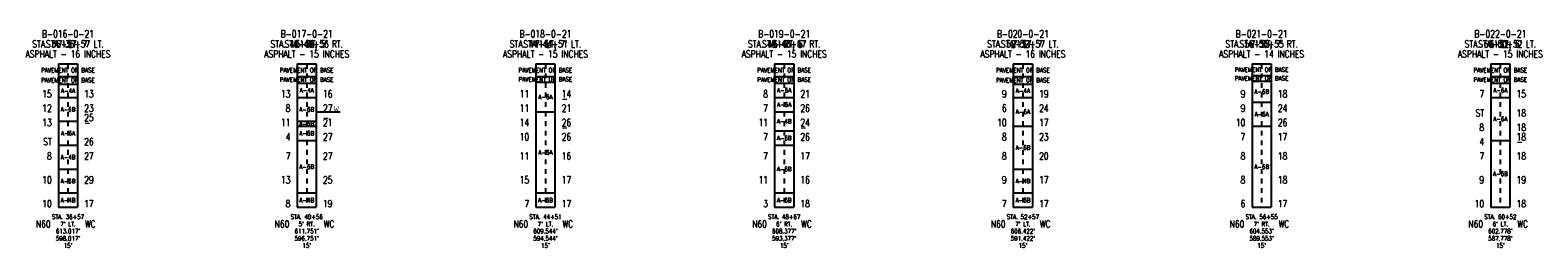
# Model space of a CAD drawing. Extents: x -1 to 146, y -1 to 4.
# Tile 3 of 4: x 74.21 to 105.79, y -0.85 to 3.71. Entities that reach past the tile are written whole.
import ezdxf
from ezdxf.enums import TextEntityAlignment as Align

# ---------------------------------------------------------------- set-up
doc = ezdxf.new("R2010")
doc.units = 0
doc.linetypes.add('Dash', pattern=[0.12, 0.08, -0.04])
doc.linetypes.add('Solid', pattern=[0])
doc.layers.get('0').update_dxf_attribs({"linetype": 'Solid'})
for name, color, linetype in [('GT_PROJECT_CELLS', 7, 'Solid'), ('GT_PROJECT_SOIL_BORING', 7, 'Solid'), ('GT_PROJECT_TEXT', 7, 'Solid'), ('GT_PROJECT_TEXT_2', 7, 'Solid'), ('GT_PROJECT_TEXT_3', 7, 'Solid'), ('SC_SCRATCH1', 7, 'Solid'), ('SC_SCRATCH2', 7, 'Solid'), ('SC_SCRATCH3', 7, 'Solid'), ('SC_SCRATCH4', 7, 'Solid'), ('SC_SCRATCH5', 7, 'Solid'), ('SC_SCRATCH6', 7, 'Solid'), ('SC_SCRATCH9', 7, 'Solid')]:
    doc.layers.add(name, color=color, linetype=linetype)
doc.styles.add('ROMAND', font='romand', dxfattribs={"height": 1})

# ---------------------------------------------------------------- blocks, each defined once
blk = doc.blocks.new('DGRFC_OHDOT$FREE$WATER')
at = {"color": 7}
for points in [[(-0.035, 0.08), (-0.0193, 0), (-0.035, 0.08), (-0.0151, 0.0142)], [(-0.035, 0.08), (-0.0151, 0.0142), (-0.035, 0.08), (-0.028, 0.08)], [(-0.0193, 0), (-0.0123, 0), (-0.0193, 0), (0, 0.0415)], [(-0.0193, 0), (0, 0.0415), (-0.0193, 0), (-0.0151, 0.0142)], [(0, 0.0415), (-0.0035, 0.0533), (0, 0.0415), (-0.0151, 0.0142)], [(0.0151, 0.0142), (0.0035, 0.0533), (0.0151, 0.0142), (-0.0035, 0.0533)], [(0, 0.0415), (0.0151, 0.0142), (0, 0.0415), (-0.0035, 0.0533)], [(0, 0.0415), (0.0123, 0), (0, 0.0415), (0.0193, 0)], [(0, 0.0415), (0.0193, 0), (0, 0.0415), (0.0151, 0.0142)], [(0.035, 0.08), (0.028, 0.08), (0.035, 0.08), (0.0151, 0.0142)], [(0.0193, 0), (0.035, 0.08), (0.0193, 0), (0.0151, 0.0142)]]:
    blk.add_solid(points, dxfattribs=at)

msp = doc.modelspace()

# ---------------------------------------------------------------- linework, layer by layer
at = {"layer": 'GT_PROJECT_CELLS', "color": 7, "linetype": 'Solid'}
msp.add_lwpolyline([(80.2, 2), (80.7, 2)], dxfattribs=at)
at = {"layer": 'GT_PROJECT_SOIL_BORING', "color": 7, "linetype": 'Solid'}
for points in [[(74.8, 3), (75.2, 3)], [(74.8, 3), (74.8, 0)], [(75.2, 3), (75.2, 0)], [(79.8, 3), (80.2, 3)], [(79.8, 3), (79.8, 0)], [(80.2, 3), (80.2, 0)], [(84.8, 3), (85.2, 3)], [(84.8, 3), (84.8, 0)], [(85.2, 3), (85.2, 0)], [(89.8, 3), (90.2, 3)], [(89.8, 3), (89.8, 0)], [(90.2, 3), (90.2, 0)], [(94.8, 3), (95.2, 3)], [(94.8, 3), (94.8, 0)], [(95.2, 3), (95.2, 0)], [(99.8, 3), (100.2, 3)], [(99.8, 3), (99.8, 0)], [(100.2, 3), (100.2, 0)], [(104.8, 3), (105.2, 3)], [(104.8, 3), (104.8, 0)], [(105.2, 3), (105.2, 0)], [(74.8, 2.74), (75.2, 2.74)], [(74.8, 2.58), (75.2, 2.58)], [(79.8, 2.74), (80.2, 2.74)], [(79.8, 2.6), (80.2, 2.6)], [(84.8, 2.74), (85.2, 2.74)], [(84.8, 2.62), (85.2, 2.62)], [(89.8, 2.74), (90.2, 2.74)], [(89.8, 2.6), (90.2, 2.6)], [(94.8, 2.74), (95.2, 2.74)], [(94.8, 2.58), (95.2, 2.58)], [(99.8, 2.76), (100.2, 2.76)], [(99.8, 2.64), (100.2, 2.64)], [(104.8, 2.74), (105.2, 2.74)], [(104.8, 2.6), (105.2, 2.6)], [(74.8, 2.3), (75.2, 2.3)], [(79.8, 2.3), (80.2, 2.3)], [(89.8, 2.3), (90.2, 2.3)], [(94.8, 2.3), (95.2, 2.3)], [(104.8, 2.3), (105.2, 2.3)], [(84.8, 2), (85.2, 2)], [(89.8, 2), (90.2, 2)], [(99.8, 2.2), (100.2, 2.2)], [(74.8, 1.8), (75.2, 1.8)], [(79.8, 1.8), (80.2, 1.8)], [(79.8, 1.7), (80.2, 1.7)], [(89.8, 1.6), (90.2, 1.6)], [(94.8, 1.7), (95.2, 1.7)], [(99.8, 1.7), (100.2, 1.7)], [(74.8, 1.3), (75.2, 1.3)], [(79.8, 1.4), (80.2, 1.4)], [(89.8, 1.3), (90.2, 1.3)], [(104.8, 1.4), (105.2, 1.4)], [(74.8, 0.8), (75.2, 0.8)], [(94.8, 0.8), (95.2, 0.8)], [(74.8, 0.3), (75.2, 0.3)], [(74.8, 0), (75.2, 0)], [(79.8, 0.3), (80.2, 0.3)], [(79.8, 0), (80.2, 0)], [(84.8, 0.3), (85.2, 0.3)], [(84.8, 0), (85.2, 0)], [(89.8, 0.3), (90.2, 0.3)], [(89.8, 0), (90.2, 0)], [(94.8, 0.3), (95.2, 0.3)], [(94.8, 0), (95.2, 0)], [(99.8, 0), (100.2, 0)], [(104.8, 0), (105.2, 0)]]:
    msp.add_lwpolyline(points, dxfattribs=at)
at = {"layer": 'SC_SCRATCH4', "color": 7, "linetype": 'Dash'}
for points in [[(75, 3), (75, 0)], [(80, 3), (80, 0)], [(85, 3), (85, 0)], [(90, 3), (90, 0)], [(95, 3), (95, 0)], [(100, 3), (100, 0)], [(105, 3), (105, 0)]]:
    msp.add_lwpolyline(points, dxfattribs=at)

# ---------------------------------------------------------------- block references
at = {"layer": 'GT_PROJECT_CELLS', "xscale": 1.5, "yscale": 1.5}
msp.add_blockref('DGRFC_OHDOT$FREE$WATER', (80.62, 2), dxfattribs=at)

# ---------------------------------------------------------------- texts
at = {"layer": 'GT_PROJECT_TEXT', "color": 7, "style": 'ROMAND', "width": 0.78}
for s, p in [('B-016-0-21', (75, 3.63)), ('B-017-0-21', (80, 3.63)), ('B-018-0-21', (85, 3.63)), ('B-019-0-21', (90, 3.63)), ('B-020-0-21', (95, 3.63)), ('B-021-0-21', (100, 3.63)), ('B-022-0-21', (105, 3.63)), ('ASPHALT - 16 INCHES', (75, 3.21)), ('ASPHALT - 15 INCHES', (80, 3.21)), ('ASPHALT - 15 INCHES', (85, 3.21)), ('ASPHALT - 15 INCHES', (90, 3.21)), ('ASPHALT - 16 INCHES', (95, 3.21)), ('ASPHALT - 14 INCHES', (100, 3.21)), ('ASPHALT - 15 INCHES', (105, 3.21))]:
    msp.add_text(s, height=0.1488, dxfattribs=at).set_placement(p, align=Align.MIDDLE_CENTER)
at = {"layer": 'GT_PROJECT_TEXT_2', "color": 7, "style": 'ROMAND', "width": 0.78}
for s, p in [("7' LT.", (75, 3.42)), ("5' RT.", (80, 3.42)), ("7' LT.", (85, 3.42)), ("6' RT.", (90, 3.42)), ("7' LT.", (95, 3.42)), ("7' RT.", (100, 3.42)), ("6' LT.", (105, 3.42))]:
    msp.add_text(s, height=0.1488, dxfattribs=at).set_placement(p, align=Align.MIDDLE_CENTER)
at = {"layer": 'GT_PROJECT_TEXT_3', "color": 7, "style": 'ROMAND', "width": 0.78}
for s, p in [('STA. 36+57', (75, 3.42)), ('STA. 40+56', (80, 3.42)), ('STA. 44+51', (85, 3.42)), ('STA. 48+67', (90, 3.42)), ('STA. 52+57', (95, 3.42)), ('STA. 56+55', (100, 3.42)), ('STA. 60+52', (105, 3.42))]:
    msp.add_text(s, height=0.1488, dxfattribs=at).set_placement(p, align=Align.MIDDLE_CENTER)
at = {"layer": 'SC_SCRATCH1', "color": 7, "style": 'ROMAND', "width": 0.78}
for s, p in [('PAVEMENT OR BASE', (75, 2.87)), ('PAVEMENT OR BASE', (80, 2.87)), ('PAVEMENT OR BASE', (85, 2.87)), ('PAVEMENT OR BASE', (90, 2.87)), ('PAVEMENT OR BASE', (95, 2.87)), ('PAVEMENT OR BASE', (100, 2.88)), ('PAVEMENT OR BASE', (105, 2.87)), ('PAVEMENT OR BASE', (75, 2.66)), ('PAVEMENT OR BASE', (80, 2.67)), ('PAVEMENT OR BASE', (85, 2.68)), ('PAVEMENT OR BASE', (90, 2.67)), ('PAVEMENT OR BASE', (95, 2.66)), ('PAVEMENT OR BASE', (100, 2.7)), ('PAVEMENT OR BASE', (105, 2.67)), ('A-4A', (75, 2.44)), ('A-4A', (80, 2.45)), ('A-6A', (85, 2.31)), ('A-6A', (90, 2.45)), ('A-4A', (95, 2.44)), ('A-6B', (100, 2.42)), ('A-6A', (105, 2.45)), ('A-6B', (75, 2.05)), ('A-6B', (80, 2.05)), ('A-6A', (90, 2.15)), ('A-6A', (95, 2)), ('A-6A', (100, 1.95)), ('A-6A', (105, 1.85)), ('A-6A', (75, 1.55)), ('A-6B', (80, 1.75)), ('A-6B', (80, 1.55)), ('A-4B', (90, 1.8)), ('A-6B', (90, 1.45)), ('A-6B', (95, 1.25)), ('A-4B', (75, 1.05)), ('A-6A', (85, 1.15)), ('A-6B', (80, 0.85)), ('A-6B', (90, 0.8)), ('A-6B', (100, 0.85)), ('A-6B', (105, 0.7)), ('A-6B', (75, 0.55)), ('A-4B', (95, 0.55)), ('A-4B', (75, 0.15)), ('A-4B', (80, 0.15)), ('A-6B', (85, 0.15)), ('A-6B', (90, 0.15)), ('A-6B', (95, 0.15))]:
    msp.add_text(s, height=0.093, dxfattribs=at).set_placement(p, align=Align.MIDDLE_CENTER)
at = {"layer": 'SC_SCRATCH2', "color": 7, "style": 'ROMAND', "width": 0.78}
for s, p in [('STA. 36+57', (75, -0.2)), ("7' LT.", (75, -0.35)), ('STA. 40+56', (80, -0.2)), ("5' RT.", (80, -0.35)), ('STA. 44+51', (85, -0.2)), ("7' LT.", (85, -0.35)), ('STA. 48+67', (90, -0.2)), ("6' RT.", (90, -0.35)), ('STA. 52+57', (95, -0.2)), ("7' LT.", (95, -0.35)), ('STA. 56+55', (100, -0.2)), ("7' RT.", (100, -0.35)), ('STA. 60+52', (105, -0.2)), ("6' LT.", (105, -0.35)), ("598.017'", (75, -0.65)), ("613.017'", (75, -0.5)), ("596.751'", (80, -0.65)), ("611.751'", (80, -0.5)), ("594.544'", (85, -0.65)), ("609.544'", (85, -0.5)), ("593.377'", (90, -0.65)), ("608.377'", (90, -0.5)), ("591.422'", (95, -0.65)), ("606.422'", (95, -0.5)), ("589.553'", (100, -0.65)), ("604.553'", (100, -0.5)), ("587.778'", (105, -0.65)), ("602.778'", (105, -0.5)), ("15'", (75, -0.8)), ("15'", (80, -0.8)), ("15'", (85, -0.8)), ("15'", (90, -0.8)), ("15'", (95, -0.8)), ("15'", (100, -0.8)), ("15'", (105, -0.8))]:
    msp.add_text(s, height=0.093, dxfattribs=at).set_placement(p, align=Align.MIDDLE_CENTER)
at = {"layer": 'SC_SCRATCH3', "color": 7, "style": 'ROMAND', "width": 0.78}
for s, p in [("STA. 36+57, 7' LT.", (75, 3.42)), ("STA. 40+56, 5' RT.", (80, 3.42)), ("STA. 44+51, 7' LT.", (85, 3.42)), ("STA. 48+67, 6' RT.", (90, 3.42)), ("STA. 52+57, 7' LT.", (95, 3.42)), ("STA. 56+55, 7' RT.", (100, 3.42)), ("STA. 60+52, 6' LT.", (105, 3.42))]:
    msp.add_text(s, height=0.1488, dxfattribs=at).set_placement(p, align=Align.MIDDLE_CENTER)
at = {"layer": 'SC_SCRATCH5', "color": 7, "style": 'ROMAND', "width": 0.78}
for s, height, p in [('15', 0.1488, (74.66, 2.3)), ('13', 0.1488, (79.66, 2.3)), ('11', 0.1488, (84.66, 2.3)), ('8', 0.149, (89.66, 2.3)), ('9', 0.149, (94.66, 2.3)), ('9', 0.149, (99.66, 2.3)), ('7', 0.149, (104.66, 2.3)), ('12', 0.1488, (74.66, 2)), ('8', 0.149, (79.66, 2)), ('11', 0.1488, (84.66, 2)), ('7', 0.149, (89.66, 2)), ('6', 0.149, (94.66, 2)), ('9', 0.149, (99.66, 2)), ('ST', 0.1488, (104.66, 1.9)), ('13', 0.1488, (74.66, 1.7)), ('11', 0.1488, (79.66, 1.7)), ('14', 0.1488, (84.66, 1.7)), ('11', 0.1488, (89.66, 1.7)), ('10', 0.1488, (94.66, 1.7)), ('10', 0.1488, (99.66, 1.7)), ('8', 0.149, (104.66, 1.6)), ('ST', 0.1488, (74.66, 1.3)), ('4', 0.149, (79.66, 1.4)), ('10', 0.1488, (84.66, 1.4)), ('7', 0.149, (89.66, 1.4)), ('8', 0.149, (94.66, 1.4)), ('7', 0.149, (99.66, 1.4)), ('4', 0.149, (104.66, 1.3)), ('8', 0.149, (74.66, 1)), ('7', 0.149, (79.66, 1)), ('11', 0.1488, (84.66, 1)), ('7', 0.149, (89.66, 1)), ('8', 0.149, (94.66, 1)), ('8', 0.149, (99.66, 1)), ('7', 0.149, (104.66, 1)), ('10', 0.1488, (74.66, 0.5)), ('13', 0.1488, (79.66, 0.5)), ('15', 0.1488, (84.66, 0.5)), ('11', 0.1488, (89.66, 0.5)), ('9', 0.149, (94.66, 0.5)), ('8', 0.149, (99.66, 0.5)), ('9', 0.149, (104.66, 0.5)), ('10', 0.1488, (74.66, 0)), ('8', 0.149, (79.66, 0)), ('7', 0.149, (84.66, 0)), ('3', 0.149, (89.66, 0)), ('7', 0.149, (94.66, 0)), ('6', 0.149, (99.66, 0)), ('10', 0.1488, (104.66, 0))]:
    msp.add_text(s, height=height, dxfattribs=at).set_placement(p, align=Align.RIGHT)
at = {"layer": 'SC_SCRATCH6', "color": 7, "style": 'ROMAND', "width": 0.78}
for s, height, p in [('13', 0.1488, (75.34, 2.3)), ('16', 0.1488, (80.34, 2.3)), ('-', 0.149, (85.34, 2.2)), ('14', 0.1488, (85.34, 2.3)), ('21', 0.1488, (90.34, 2.3)), ('19', 0.1488, (95.34, 2.3)), ('18', 0.1488, (100.34, 2.3)), ('15', 0.1488, (105.34, 2.3)), ('23', 0.1488, (75.34, 2)), ('25', 0.1488, (75.34, 1.8)), ('27', 0.1488, (80.34, 2)), ('21', 0.1488, (85.34, 2)), ('26', 0.1488, (90.34, 2)), ('24', 0.1488, (95.34, 2)), ('24', 0.1488, (100.34, 2)), ('18', 0.1488, (105.34, 1.9)), ('-', 0.149, (75.34, 1.7)), ('21', 0.1488, (80.34, 1.7)), ('-', 0.149, (80.34, 1.8)), ('26', 0.1488, (85.34, 1.7)), ('-', 0.149, (85.34, 1.6)), ('24', 0.1488, (90.34, 1.7)), ('-', 0.149, (90.34, 1.6)), ('17', 0.1488, (95.34, 1.7)), ('26', 0.1488, (100.34, 1.7)), ('18', 0.1488, (105.34, 1.6)), ('26', 0.1488, (75.34, 1.3)), ('27', 0.1488, (80.34, 1.4)), ('26', 0.1488, (85.34, 1.4)), ('26', 0.1488, (90.34, 1.4)), ('23', 0.1488, (95.34, 1.4)), ('17', 0.1488, (100.34, 1.4)), ('-', 0.149, (105.34, 1.3)), ('18', 0.1488, (105.34, 1.4)), ('27', 0.1488, (75.34, 1)), ('27', 0.1488, (80.34, 1)), ('16', 0.1488, (85.34, 1)), ('17', 0.1488, (90.34, 1)), ('20', 0.1488, (95.34, 1)), ('18', 0.1488, (100.34, 1)), ('18', 0.1488, (105.34, 1)), ('29', 0.1488, (75.34, 0.5)), ('25', 0.1488, (80.34, 0.5)), ('17', 0.1488, (85.34, 0.5)), ('16', 0.1488, (90.34, 0.5)), ('17', 0.1488, (95.34, 0.5)), ('18', 0.1488, (100.34, 0.5)), ('19', 0.1488, (105.34, 0.5)), ('17', 0.1488, (75.34, 0)), ('19', 0.1488, (80.34, 0)), ('17', 0.1488, (85.34, 0)), ('18', 0.1488, (90.34, 0)), ('17', 0.1488, (95.34, 0)), ('17', 0.1488, (100.34, 0)), ('18', 0.1488, (105.34, 0))]:
    msp.add_text(s, height=height, dxfattribs=at).set_placement(p)
at = {"layer": 'SC_SCRATCH9', "color": 7, "style": 'ROMAND', "width": 0.78}
for s, p in [('N60', (74.484, -0.35)), ('WC', (75.467, -0.35)), ('N60', (79.484, -0.35)), ('WC', (80.467, -0.35)), ('N60', (84.484, -0.35)), ('WC', (85.467, -0.35)), ('N60', (89.484, -0.35)), ('WC', (90.467, -0.35)), ('N60', (94.484, -0.35)), ('WC', (95.467, -0.35)), ('N60', (99.484, -0.35)), ('WC', (100.467, -0.35)), ('N60', (104.484, -0.35)), ('WC', (105.467, -0.35))]:
    msp.add_text(s, height=0.1488, dxfattribs=at).set_placement(p, align=Align.MIDDLE_CENTER)

doc.saveas('drawing.dxf')
